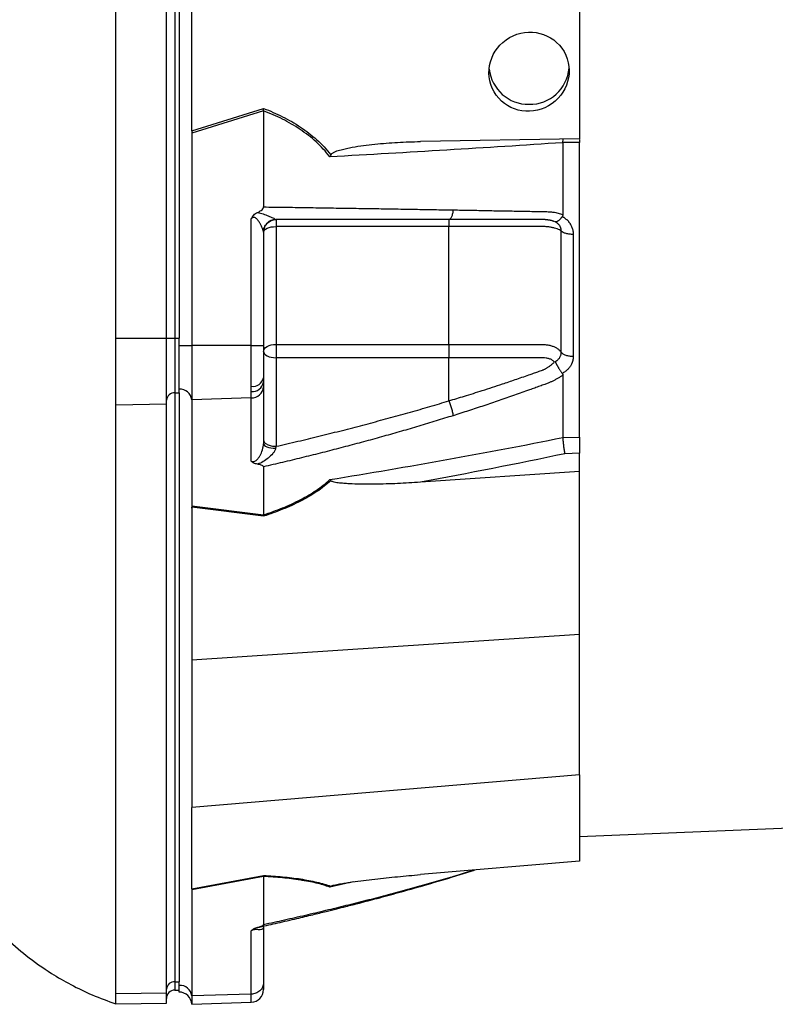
# Model space of a CAD drawing. Header units: millimetres. Extents: x 646 to 9630, y 5452 to 8430.
# Tile 4 of 12: x 2360 to 3256, y 5452 to 6620. Entities that reach past the tile are written whole.
import ezdxf

# ---------------------------------------------------------------- set-up
doc = ezdxf.new("R2010")
doc.units = ezdxf.units.MM
doc.header["$LTSCALE"] = 5

msp = doc.modelspace()

# ---------------------------------------------------------------- linework, layer by layer
at = {"color": 7, "linetype": 'Continuous', "lineweight": 25}
for p, q in [((2474.3, 6242.1), (2474.3, 7639.3)), ((2534.3, 6242.1), (2534.3, 7639.3)), ((2544.3, 7639.3), (2544.3, 6242.1)), ((2549.3, 7639.3), (2549.3, 6242.1)), ((2564.3, 6489.4), (2564.3, 6765.9)), ((3024.3, 6774), (3024.3, 6478.5)), ((2564.3, 6487.8), (2649.5, 6514.6)), ((2649.3, 6511.7), (2564.3, 6485)), ((2649.3, 6511.6), (2649.3, 6397.7)), ((2564.3, 6485), (2564.3, 6233.4)), ((3024.3, 6478.5), (2835.4, 6475.2)), ((3004.4, 6474), (3004.6, 6478.2)), ((3024.3, 6474.1), (3004.4, 6474)), ((3024.3, 6477.7), (3024.3, 6474.1)), ((3024.3, 6124.5), (3024.3, 6474.1)), ((2634.9, 6233.4), (2634.9, 6383.7)), ((2664.3, 6382.7), (2664.3, 6374.4)), ((3003.7, 6386.4), (3004.3, 6386)), ((2649.3, 6368.1), (2649.3, 6233.4)), ((2869.3, 6374.4), (2664.3, 6374.4)), ((2664.3, 6374.4), (2664.3, 6234.5)), ((2474.3, 6242.1), (2534.3, 6242.1)), ((2534.3, 6163.9), (2534.3, 6242.1)), ((2534.3, 6242.1), (2544.3, 6242.1)), ((2544.3, 6242.1), (2544.3, 6177.1)), ((2544.3, 6242.1), (2549.3, 6242.1)), ((2549.3, 6233.4), (2549.3, 6242.1)), ((2549.3, 6233.4), (2564.3, 6233.4)), ((2549.3, 6181.4), (2549.3, 6233.4)), ((2634.9, 6233.4), (2564.3, 6233.4)), ((2564.3, 6233.4), (2564.3, 6168.9)), ((2634.9, 6184.9), (2634.9, 6233.4)), ((2649.3, 6233.4), (2649.3, 6195)), ((2664.3, 6234.5), (2869.3, 6234.5)), ((2664.3, 6234.5), (2664.3, 6218.7)), ((2664.3, 6218.7), (2664.3, 6113.7)), ((2869.3, 6218.7), (2664.3, 6218.7)), ((2869.3, 6167.6), (2869.3, 6218.7)), ((2649.3, 6195), (2649.3, 6189.9)), ((3004.3, 6200.6), (3003.7, 6200.2)), ((2549.3, 6177.1), (2549.3, 6181.4)), ((2634.9, 6178.5), (2634.9, 6184.9)), ((2649.3, 6189.9), (2649.3, 6184)), ((2649.3, 6184), (2649.3, 6116.7)), ((2544.3, 6177.1), (2549.3, 6177.1)), ((2544.3, 6177.1), (2544.3, 5478.5)), ((2549.3, 6177.1), (2549.3, 5478.5)), ((2634.9, 6171), (2564.3, 6168.9)), ((2564.3, 6168.9), (2564.3, 6043.1)), ((2634.9, 6171), (2634.9, 6178.5)), ((2634.9, 6095.9), (2634.9, 6171)), ((2474.3, 6163), (2534.3, 6163.9)), ((2474.3, 5464.4), (2474.3, 6163)), ((2534.3, 5465.3), (2534.3, 6163.9)), ((3004.4, 6124), (3024.3, 6124.5)), ((3024.3, 6105.4), (3006.6, 6104.9)), ((3024.3, 6083.6), (3024.3, 6105.4)), ((2649.3, 6089.3), (2649.3, 6032.4)), ((3024.3, 6083.6), (2835.4, 6071)), ((3024.3, 5890.6), (3024.3, 6083.6)), ((2564.3, 6043.1), (2649.3, 6032.3)), ((2649.5, 6030.7), (2564.3, 6041.5)), ((2564.3, 6040.5), (2564.3, 5859.8)), ((3024.3, 5890.6), (2564.3, 5859.8)), ((3024.3, 5723.9), (3024.3, 5890.6)), ((2564.3, 5859.8), (2564.3, 5685.1)), ((3024.3, 5650.6), (7291.2, 5830.3)), ((3024.3, 5723.9), (2564.3, 5685.1)), ((3024.3, 5723.9), (3024.3, 5621.5)), ((2564.3, 5589.2), (2564.3, 5685.1)), ((3024.3, 5621.5), (2835.4, 5605.5)), ((2873.6, 5602.8), (2899.4, 5611)), ((2564.3, 5588.6), (2649.5, 5604.6)), ((2649.3, 5603.4), (2564.3, 5587.4)), ((2649.3, 5603.3), (2649.3, 5546.4)), ((2564.3, 5587.4), (2564.3, 5461.7)), ((2634.9, 5463.8), (2634.9, 5538.9)), ((2649.3, 5544.1), (2649.3, 5476.8)), ((2544.3, 5478.5), (2549.3, 5478.5)), ((2544.3, 5468.5), (2549.3, 5468.5)), ((2549.3, 5474.2), (2549.3, 5478.5)), ((2549.3, 5466.2), (2549.3, 5474.2)), ((2649.3, 5476.8), (2649.3, 5469.1)), ((2474.3, 5464.4), (2534.3, 5465.3)), ((2534.3, 5453.2), (2534.3, 5465.3)), ((2634.9, 5463.8), (2564.3, 5461.7)), ((2564.3, 5461.7), (2564.3, 5451.7)), ((2474.3, 5452.2), (2534.3, 5453.2)), ((2564.3, 5451.7), (2634.9, 5454.1))]:
    msp.add_line(p, q, dxfattribs=at)
at = {"color": 8, "linetype": 'Continuous', "lineweight": 25}
for p, q in [((2874.2, 5603.5), (2897.7, 5610.8)), ((2755.7, 5596.9), (2728.1, 5590.7)), ((2874.2, 5603.5), (2873.6, 5602.9)), ((2873.6, 5602.9), (2874.2, 5603.5)), ((2544.3, 5478.5), (2544.3, 5468.5)), ((2634.9, 5454.1), (2634.9, 5463.8))]:
    msp.add_line(p, q, dxfattribs=at)
at = {"color": 7, "linetype": 'Continuous', "lineweight": 25, "flags": 128}
for points in [[(2649.3, 6367.7), (2649.6, 6369), (2650.5, 6370.2), (2651.9, 6371.4), (2653.7, 6372.4), (2656, 6373.2), (2658.6, 6373.9), (2661.4, 6374.2), (2664.3, 6374.4)], [(2649.3, 6226.2), (2649.6, 6227.8), (2650.5, 6229.4), (2651.9, 6230.8), (2653.7, 6232.1), (2656, 6233.1), (2658.6, 6233.9), (2661.4, 6234.4), (2664.3, 6234.5)], [(2649.3, 6226.2), (2649.6, 6224.8), (2650.5, 6223.3), (2651.9, 6222.1), (2653.7, 6220.9), (2656, 6220), (2658.6, 6219.3), (2661.4, 6218.9), (2664.3, 6218.7)], [(2649.3, 6116.7), (2649.6, 6115.7), (2650.4, 6114.7), (2651.8, 6113.8), (2653.5, 6112.9), (2655.7, 6112.3), (2658.2, 6111.8), (2660.9, 6111.4), (2663.7, 6111.3)]]:
    msp.add_lwpolyline(points, dxfattribs=at)
at = {"color": 7, "linetype": 'Continuous', "lineweight": 25}
for centre, radius, start, end in [((2963.7, 6566.3), 46.9, 186.1194, 270.796), ((2965, 6566.3), 46.9, 269.1905, 355.1567), ((2664.3, 6368), 14.9, 91.9709, 179.6724), ((2636.6, 6197.9), 13.1, 262.5656, 347.2072), ((2550.2, 6167.3), 14.2, 6.5771, 93.6107), ((2636, 6191.9), 13.4, 264.9863, 351.6138), ((2635.4, 6185.1), 14, 267.9914, 355.7799), ((2543.7, 6167.7), 9.4, 86.1887, 175.5981), ((2543.7, 5469.1), 9.4, 86.1887, 175.5981), ((2544.3, 5458.5), 10, 90, 180), ((2550.2, 5460), 14.2, 6.5771, 93.6107), ((2634.3, 5469.1), 15, 272, 0), ((2549.3, 5451.2), 15, 2, 90)]:
    msp.add_arc(centre, radius, start, end, dxfattribs=at)
msp.add_ellipse((2964.3, 6558.1), major_axis=(41.5, 23.8), ratio=0.974945, dxfattribs=at)
for centre, major_axis, ratio, start_param, end_param in [((2549.3, 6481.7), (1.4, 85.1), 0.175535, 4.787396, 4.805602), ((2549.3, 6044.3), (-1.1, 55.5), 0.269565, 4.637742, 4.655948), ((2549.3, 5585.3), (2.6, 29.6), 0.499165, 4.867733, 4.885939)]:
    msp.add_ellipse(centre, major_axis=major_axis, ratio=ratio, start_param=start_param, end_param=end_param, dxfattribs=at)
for points in [[(2649.3, 6511.6), (2649.3, 6511.6), (2649.3, 6511.7), (2649.3, 6511.7)], [(2649.3, 6511.7), (2649.4, 6512.7), (2649.4, 6513.6), (2649.5, 6514.6)], [(2564.3, 6487.8), (2564.3, 6486.9), (2564.3, 6485.9), (2564.3, 6485)], [(3004.3, 6473.9), (3004.3, 6459.5), (3004.3, 6430.9), (3004.3, 6402.7), (3004.3, 6388.7)], [(2729.3, 6459.6), (2728.9, 6458.8), (2728.5, 6457.9), (2728.1, 6457.1)], [(2663.7, 6382.9), (2663.9, 6382.8), (2664.1, 6382.7), (2664.3, 6382.7)], [(2869.3, 6234.5), (2869.3, 6279.4), (2869.3, 6326.1), (2869.3, 6374.4)], [(3016.7, 6365.1), (3016.7, 6315.1), (3016.7, 6266.6), (3016.7, 6220.2)], [(3004.3, 6198.1), (3004.3, 6185.4), (3004.3, 6160.4), (3004.3, 6136), (3004.3, 6124)], [(2664.3, 6113.7), (2664.1, 6112.9), (2663.9, 6112.1), (2663.7, 6111.3)], [(3006.6, 6104.9), (2949.8, 6092.9), (2892.7, 6081.6), (2835.4, 6071)], [(2729.3, 6072.9), (2728.9, 6073.4), (2728.5, 6073.8), (2728.1, 6074.2)], [(2564.3, 6043.1), (2564.3, 6042.7), (2564.3, 6042.1), (2564.3, 6041.5)], [(2649.3, 6032.3), (2649.3, 6032.4), (2649.3, 6032.4), (2649.3, 6032.4)], [(2649.3, 6032.3), (2649.4, 6031.9), (2649.4, 6031.3), (2649.5, 6030.7)], [(2649.3, 5603.3), (2649.3, 5603.3), (2649.3, 5603.4), (2649.3, 5603.4)], [(2649.3, 5603.4), (2649.4, 5603.9), (2649.4, 5604.3), (2649.5, 5604.6)], [(2564.3, 5588.6), (2564.3, 5588.3), (2564.3, 5587.9), (2564.3, 5587.4)], [(2729.3, 5591.8), (2728.9, 5591.5), (2728.5, 5591.1), (2728.1, 5590.7)], [(2474.3, 5452.2), (2474.3, 5452.2), (2474.3, 5452.7), (2474.3, 5454.9), (2474.3, 5458.6), (2474.3, 5462.2), (2474.3, 5464.4)]]:
    msp.add_open_spline(points, degree=3, dxfattribs=at)
for points, knots in [([(2728.1, 6457.1), (2723.1, 6463.5), (2717.7, 6469.4), (2705.9, 6480.2), (2699.5, 6485.1), (2689.5, 6491.9), (2686, 6494), (2679, 6498.1), (2675.4, 6500), (2664.5, 6505.5), (2657, 6508.7), (2649.3, 6511.6)], [0, 0, 0, 0, 0.25, 0.25, 0.5, 0.5, 0.625, 0.625, 0.75, 0.75, 1, 1, 1, 1]), ([(2649.5, 6514.6), (2657.1, 6511.6), (2664.7, 6508.3), (2675.7, 6502.8), (2679.3, 6500.9), (2686.4, 6496.8), (2689.9, 6494.6), (2700, 6487.8), (2706.5, 6482.9), (2715.6, 6474.7), (2718.5, 6471.8), (2724.1, 6465.9), (2726.8, 6462.8), (2729.3, 6459.6)], [0, 0, 0, 0, 0.25, 0.25, 0.375, 0.375, 0.5, 0.5, 0.75, 0.75, 0.875, 0.875, 1, 1, 1, 1]), ([(3004.3, 6473.9), (2958.6, 6470.8), (2912.7, 6467.9), (2820.6, 6462.3), (2774.4, 6459.6), (2728.1, 6457.1)], [0, 0, 0, 0, 0.5, 0.5, 1, 1, 1, 1]), ([(2729.3, 6459.6), (2729.6, 6460.1), (2730, 6460.5), (2730.9, 6461.3), (2731.3, 6461.6), (2732.8, 6462.5), (2733.8, 6463), (2737, 6464.3), (2739.1, 6464.9), (2743.5, 6466.1), (2745.7, 6466.7), (2750.1, 6467.6), (2752.4, 6468.1), (2759, 6469.3), (2763.5, 6469.9), (2772.4, 6471.1), (2776.9, 6471.7), (2790.4, 6473), (2799.3, 6473.7), (2817.3, 6474.8), (2826.4, 6475.1), (2835.4, 6475.2)], [0, 0, 0, 0, 0.015625, 0.015625, 0.03125, 0.03125, 0.0625, 0.0625, 0.125, 0.125, 0.1875, 0.1875, 0.25, 0.25, 0.375, 0.375, 0.5, 0.5, 0.75, 0.75, 1, 1, 1, 1]), ([(2634.9, 6383.7), (2635.1, 6384.1), (2635.3, 6384.5), (2635.7, 6385.3), (2636, 6385.7), (2636.7, 6386.8), (2637.3, 6387.5), (2638.5, 6388.7), (2639.2, 6389.3), (2640.7, 6390.3), (2641.5, 6390.8), (2642.3, 6391.1)], [0, 0, 0, 0, 0.125, 0.125, 0.25, 0.25, 0.5, 0.5, 0.75, 0.75, 1, 1, 1, 1]), ([(2642.3, 6391.1), (2643.8, 6391.8), (2645.3, 6392.6), (2647.3, 6394.1), (2648, 6394.6), (2648.7, 6395.6), (2648.9, 6396), (2649.2, 6396.8), (2649.3, 6397.2), (2649.3, 6397.6)], [0, 0, 0, 0, 0.5, 0.5, 0.75, 0.75, 0.875, 0.875, 1, 1, 1, 1]), ([(2642.3, 6391.1), (2644.6, 6390.8), (2646.9, 6390.2), (2651.1, 6388.7), (2653.1, 6387.9), (2656.9, 6386.3), (2658.7, 6385.5), (2661.1, 6384.3), (2661.8, 6384), (2663, 6383.3), (2663.5, 6383.1), (2663.7, 6382.9)], [0, 0, 0, 0, 0.25, 0.25, 0.5, 0.5, 0.75, 0.75, 0.875, 0.875, 1, 1, 1, 1]), ([(2649.3, 6397.7), (2653.5, 6397.6), (2661.9, 6397.5), (2674.4, 6397.3), (2686.7, 6397.2), (2699.1, 6397), (2711.3, 6396.8), (2723.4, 6396.6), (2735.5, 6396.4), (2747.5, 6396.2), (2759.4, 6396), (2771.2, 6395.9), (2783, 6395.7), (2794.7, 6395.5), (2806.3, 6395.3), (2817.8, 6395.1), (2829.2, 6394.9), (2840.6, 6394.7), (2851.8, 6394.5), (2863, 6394.3), (2870.4, 6394.2), (2874.1, 6394.1)], [0, 0, 0, 0, 0.055211, 0.1101282, 0.1647529, 0.2190862, 0.2731293, 0.3268835, 0.38035, 0.4335301, 0.4864251, 0.5390363, 0.5913651, 0.6434129, 0.6951811, 0.7466711, 0.7978843, 0.8488223, 0.8994865, 0.9498786, 1, 1, 1, 1]), ([(2874.2, 6394.1), (2874, 6392.6), (2873.8, 6391.1), (2873.2, 6388.3), (2872.8, 6387), (2872, 6384.8), (2871.4, 6384), (2870.4, 6382.9), (2869.9, 6382.7), (2869.3, 6382.7)], [0, 0, 0, 0, 0.25, 0.25, 0.5, 0.5, 0.75, 0.75, 1, 1, 1, 1]), ([(2874.1, 6394.1), (2877.6, 6394.1), (2884.5, 6393.9), (2894.7, 6393.8), (2904.9, 6393.6), (2915, 6393.4), (2928.1, 6393.1), (2944.1, 6392.9), (2959.9, 6392.6), (2972.4, 6392.3), (2979.9, 6392.2), (2985.2, 6392.1), (2988.2, 6392), (2990.8, 6391.8), (2993.3, 6391.5), (2995.9, 6391.1), (2998.8, 6390.4), (3001.6, 6389.7), (3003.4, 6389.1), (3004.3, 6388.7)], [0, 0, 0, 0, 0.0777766, 0.1551997, 0.2322716, 0.3089948, 0.3853718, 0.5305262, 0.6744738, 0.7474235, 0.8196146, 0.8463831, 0.8697605, 0.889755, 0.9063828, 0.929523, 0.9527995, 0.9762724, 1, 1, 1, 1]), ([(2649.3, 6368.1), (2649.3, 6368.1), (2649.3, 6368.1), (2649.3, 6368.1), (2649.3, 6368.2), (2649.3, 6368.3), (2649.3, 6368.3), (2649.3, 6368.5), (2649.3, 6368.7), (2649.2, 6369.1), (2649.1, 6369.4), (2648.7, 6370.5), (2648.4, 6371.3), (2647.3, 6374), (2646.4, 6375.9), (2644.8, 6378.8), (2644.2, 6379.8), (2642.9, 6381.7), (2642.2, 6382.6), (2640.9, 6383.9), (2640.5, 6384.3), (2639.5, 6384.9), (2638.9, 6385.1), (2637.7, 6385.2), (2637, 6385), (2635.9, 6384.5), (2635.4, 6384.1), (2634.9, 6383.7)], [0, 0, 0, 0, 0.003906, 0.003906, 0.007813, 0.015625, 0.03125, 0.03125, 0.0625, 0.0625, 0.125, 0.125, 0.25, 0.25, 0.5, 0.5, 0.625, 0.625, 0.75, 0.75, 0.8125, 0.8125, 0.875, 0.875, 0.9375, 0.9375, 1, 1, 1, 1]), ([(2649.3, 6367.7), (2649.3, 6369.7), (2649.7, 6371.6), (2651.2, 6375.3), (2652.4, 6376.9), (2655.1, 6379.7), (2656.8, 6380.8), (2660.4, 6382.3), (2662.4, 6382.7), (2664.3, 6382.7)], [0, 0, 0, 0, 0.25, 0.25, 0.5, 0.5, 0.75, 0.75, 1, 1, 1, 1]), ([(2869.3, 6382.7), (2865.8, 6382.7), (2858.7, 6382.7), (2847.9, 6382.7), (2837.1, 6382.7), (2826.2, 6382.7), (2815.2, 6382.7), (2804.1, 6382.7), (2792.9, 6382.7), (2781.6, 6382.7), (2770.3, 6382.7), (2758.9, 6382.7), (2747.4, 6382.7), (2735.7, 6382.7), (2724.1, 6382.7), (2712.3, 6382.7), (2700.4, 6382.7), (2688.5, 6382.7), (2676.4, 6382.7), (2668.4, 6382.7), (2664.3, 6382.7)], [0, 0, 0, 0, 0.052635, 0.105608, 0.158921, 0.212573, 0.266566, 0.320902, 0.37558, 0.430604, 0.485973, 0.541688, 0.597751, 0.654162, 0.710923, 0.768034, 0.825496, 0.883311, 0.941478, 1, 1, 1, 1]), ([(2994.2, 6380.4), (2993.9, 6380.5), (2993.2, 6380.8), (2992.1, 6381.1), (2991, 6381.4), (2989.9, 6381.7), (2988.8, 6381.9), (2987.7, 6382.1), (2986.6, 6382.2), (2985.5, 6382.4), (2984.4, 6382.5), (2983.4, 6382.6), (2982.3, 6382.6), (2981.3, 6382.7), (2980.1, 6382.7), (2978.6, 6382.7), (2977, 6382.7), (2975.3, 6382.7), (2973.6, 6382.7), (2972.2, 6382.7), (2971, 6382.7), (2969.9, 6382.7), (2968.3, 6382.7), (2966.4, 6382.7), (2962.2, 6382.7), (2956, 6382.7), (2948, 6382.7), (2940.3, 6382.7), (2930.4, 6382.7), (2918.4, 6382.7), (2904.7, 6382.7), (2892, 6382.7), (2880.4, 6382.7), (2872.9, 6382.7), (2869.3, 6382.7)], [0, 0, 0, 0, 0.010662, 0.021198, 0.031594, 0.041839, 0.051919, 0.061821, 0.071533, 0.08104, 0.09033, 0.099392, 0.108213, 0.116783, 0.125091, 0.138719, 0.152205, 0.165558, 0.178786, 0.1919, 0.198167, 0.207477, 0.219813, 0.235151, 0.25346, 0.319418, 0.382864, 0.443812, 0.502275, 0.618272, 0.726011, 0.825493, 0.916782, 1, 1, 1, 1]), ([(2869.3, 6382.7), (2869.3, 6382.7), (2869.3, 6381.9), (2869.3, 6379), (2869.3, 6376.8), (2869.3, 6374.4)], [0, 0, 0, 0, 0.5, 0.5, 1, 1, 1, 1]), ([(3003.7, 6386.4), (3003.5, 6386.2), (3003.2, 6385.7), (3002.8, 6385.1), (3002.4, 6384.6), (3001.9, 6384), (3001.5, 6383.5), (3001.1, 6383.1), (3000.7, 6382.7), (3000.3, 6382.3), (2999.8, 6381.7), (2999, 6381.1), (2998.2, 6380.6), (2997.5, 6380.2), (2996.9, 6380), (2996.3, 6379.9), (2995.9, 6379.9), (2995.5, 6380), (2995.2, 6380.1), (2994.9, 6380.2), (2994.8, 6380.2)], [0, 0, 0, 0, 0.048652, 0.096489, 0.14339, 0.189242, 0.233941, 0.277392, 0.319512, 0.360225, 0.399465, 0.506174, 0.603082, 0.689684, 0.765815, 0.831582, 0.887296, 0.933441, 0.970686, 1, 1, 1, 1]), ([(3002.4, 6369.1), (3002.4, 6369.3), (3002.4, 6369.8), (3002.4, 6370.6), (3002.3, 6371.3), (3002.1, 6372), (3001.9, 6372.7), (3001.7, 6373.4), (3001.4, 6374.1), (3000.8, 6375.1), (3000, 6376.3), (2998.8, 6377.6), (2997.7, 6378.6), (2996.6, 6379.3), (2995.6, 6379.8), (2995.1, 6380.1), (2994.8, 6380.2)], [0, 0, 0, 0, 0.053313, 0.106595, 0.159871, 0.213165, 0.266504, 0.319912, 0.373414, 0.427035, 0.564482, 0.685233, 0.789261, 0.876464, 0.946724, 1, 1, 1, 1]), ([(3004.4, 6388.7), (3004.3, 6388.6), (3004.3, 6388.2), (3004.3, 6387.7), (3004.1, 6387.3), (3003.9, 6386.8), (3003.8, 6386.5), (3003.7, 6386.4)], [0, 0, 0, 0, 0.212576, 0.416535, 0.614103, 0.807726, 1, 1, 1, 1]), ([(3004.3, 6386), (3004.7, 6385.8), (3005.4, 6385.4), (3006.3, 6384.7), (3007.2, 6384.1), (3008.1, 6383.3), (3009, 6382.6), (3009.8, 6381.8), (3010.5, 6381), (3011.3, 6380.2), (3011.9, 6379.3), (3012.6, 6378.4), (3013.2, 6377.4), (3013.8, 6376.5), (3014.4, 6375.1), (3015.2, 6373.5), (3015.9, 6371.4), (3016.3, 6369.4), (3016.7, 6367.2), (3016.7, 6365.8), (3016.7, 6365.1)], [0, 0, 0, 0, 0.044249, 0.088103, 0.131644, 0.174955, 0.21812, 0.261226, 0.304357, 0.347601, 0.391041, 0.434763, 0.478847, 0.523375, 0.568424, 0.654803, 0.740537, 0.826241, 0.912528, 1, 1, 1, 1]), ([(3002.4, 6369.1), (3001.8, 6369.5), (3001.2, 6370), (2999.6, 6370.8), (2998.7, 6371.2), (2996.7, 6371.9), (2995.6, 6372.3), (2993.3, 6372.9), (2992.1, 6373.2), (2989.5, 6373.7), (2988.1, 6373.9), (2985.4, 6374.2), (2983.9, 6374.3), (2981.8, 6374.3), (2981.1, 6374.3), (2979.6, 6374.4), (2978.9, 6374.3), (2976.7, 6374.3), (2963.7, 6374.4), (2950.6, 6374.4), (2915.8, 6374.4), (2892.6, 6374.4), (2869.3, 6374.4)], [0, 0, 0, 0, 0.03125, 0.03125, 0.0625, 0.0625, 0.09375, 0.09375, 0.125, 0.125, 0.15625, 0.15625, 0.1875, 0.1875, 0.203125, 0.203125, 0.21875, 0.21875, 0.25, 0.5, 0.5, 1, 1, 1, 1]), ([(3016.7, 6365.1), (3015.3, 6365.1), (3013.8, 6365.1), (3010.9, 6365.5), (3009.5, 6365.7), (3006.8, 6366.5), (3005.7, 6366.9), (3003.7, 6368), (3003, 6368.5), (3002.4, 6369.1)], [0, 0, 0, 0, 0.25, 0.25, 0.5, 0.5, 0.75, 0.75, 1, 1, 1, 1]), ([(3002.4, 6225.2), (3002.4, 6230.6), (3002.4, 6242.1), (3002.4, 6258.9), (3002.4, 6276.9), (3002.4, 6289.3), (3002.4, 6302.3), (3002.4, 6314.8), (3002.4, 6333.4), (3002.4, 6351), (3002.4, 6363.3), (3002.4, 6369.1)], [0.7589111, 0.7589111, 0.7589111, 0.7589111, 0.7820302, 0.8131687, 0.8443073, 0.8754458, 0.8754458, 0.9065844, 0.9377229, 0.9688615, 0.9919807, 0.9919807, 0.9919807, 0.9919807]), ([(2474.3, 6163), (2474.3, 6165.2), (2474.3, 6169.9), (2474.3, 6177.8), (2474.3, 6186.5), (2474.3, 6193), (2474.3, 6199.9), (2474.3, 6206.8), (2474.3, 6217.7), (2474.3, 6229.3), (2474.3, 6237.6), (2474.3, 6242.1)], [0.32739495, 0.32739495, 0.32739495, 0.32739495, 0.32887954, 0.33036414, 0.33184874, 0.33333333, 0.33333333, 0.33481793, 0.33630253, 0.33778712, 0.33927172, 0.33927172, 0.33927172, 0.33927172]), ([(2634.9, 6233.4), (2636.6, 6233.4), (2638.5, 6233.4), (2642, 6233.4), (2643.7, 6233.4), (2646.5, 6233.4), (2647.6, 6233.4), (2649, 6233.4), (2649.3, 6233.4), (2649.3, 6233.4)], [0, 0, 0, 0, 0.25, 0.25, 0.5, 0.5, 0.75, 0.75, 1, 1, 1, 1]), ([(2869.3, 6234.5), (2892.6, 6234.5), (2915.8, 6234.5), (2950.6, 6234.5), (2963.7, 6234.5), (2976.7, 6234.5), (2978.9, 6234.5), (2979.6, 6234.5), (2981.1, 6234.5), (2981.8, 6234.5), (2983.9, 6234.3), (2985.4, 6234.2), (2988.1, 6233.7), (2989.5, 6233.4), (2992.1, 6232.6), (2993.3, 6232.1), (2995.6, 6231.1), (2996.7, 6230.5), (2998.7, 6229.2), (2999.6, 6228.5), (3001.2, 6226.9), (3001.8, 6226.1), (3002.4, 6225.2)], [0, 0, 0, 0, 0.5, 0.5, 0.75, 0.78125, 0.78125, 0.796875, 0.796875, 0.8125, 0.8125, 0.84375, 0.84375, 0.875, 0.875, 0.90625, 0.90625, 0.9375, 0.9375, 0.96875, 0.96875, 1, 1, 1, 1]), ([(2869.3, 6234.5), (2869.3, 6232.2), (2869.3, 6229.5), (2869.3, 6223.9), (2869.3, 6221.1), (2869.3, 6218.7)], [0, 0, 0, 0, 0.5, 0.5, 1, 1, 1, 1]), ([(2993.9, 6213.9), (2993.4, 6214.8), (2992.5, 6215.5), (2990.5, 6216.7), (2989.4, 6217.1), (2987, 6217.9), (2985.8, 6218.2), (2983.2, 6218.6), (2981.9, 6218.7), (2979.9, 6218.7), (2979.3, 6218.7), (2978, 6218.7), (2976, 6218.7), (2971.3, 6218.7), (2956.8, 6218.7), (2922.3, 6218.7), (2890.5, 6218.7), (2869.3, 6218.7)], [0, 0, 0, 0, 0.03125, 0.03125, 0.0625, 0.0625, 0.09375, 0.09375, 0.125, 0.125, 0.140625, 0.140625, 0.15625, 0.1875, 0.25, 0.5, 1, 1, 1, 1]), ([(2994.8, 6214.1), (2995, 6214.1), (2995.4, 6214.3), (2996.1, 6214.6), (2996.8, 6215.1), (2997.6, 6215.7), (2998.5, 6216.4), (2999.4, 6217.3), (3000.3, 6218.4), (3001, 6219.6), (3001.7, 6220.9), (3002.1, 6222.3), (3002.4, 6223.8), (3002.4, 6224.7), (3002.4, 6225.2)], [0, 0, 0, 0, 0.038504, 0.086514, 0.144034, 0.211029, 0.287449, 0.37325, 0.468405, 0.572922, 0.680036, 0.786786, 0.893373, 1, 1, 1, 1]), ([(3016.7, 6220.2), (3015.3, 6220.2), (3013.8, 6220.2), (3010.9, 6220.7), (3009.5, 6221), (3006.8, 6221.9), (3005.7, 6222.5), (3003.7, 6223.8), (3003, 6224.5), (3002.4, 6225.2)], [0, 0, 0, 0, 0.25, 0.25, 0.5, 0.5, 0.75, 0.75, 1, 1, 1, 1]), ([(3016.7, 6220.2), (3016.7, 6219.8), (3016.7, 6219.2), (3016.6, 6218.2), (3016.5, 6217.2), (3016.3, 6216.2), (3016.1, 6215.2), (3015.8, 6214.3), (3015.5, 6213.3), (3015.2, 6212.4), (3014.7, 6211.4), (3014.1, 6210.2), (3013.3, 6208.8), (3012.2, 6207.2), (3010.9, 6205.6), (3009.4, 6204.2), (3007.9, 6202.9), (3006.2, 6201.7), (3005, 6200.9), (3004.3, 6200.6)], [0, 0, 0, 0, 0.043919, 0.087472, 0.13073, 0.173768, 0.216664, 0.259492, 0.30233, 0.345255, 0.388344, 0.431671, 0.51489, 0.596546, 0.677156, 0.757259, 0.837405, 0.91814, 1, 1, 1, 1]), ([(2869.3, 6167.6), (2875.5, 6169.5), (2888.6, 6173.5), (2909.8, 6180.1), (2927.3, 6185.9), (2940.3, 6190.2), (2948, 6192.8), (2956, 6195.6), (2962.3, 6197.7), (2966.8, 6199.3), (2969.5, 6200.3), (2972.2, 6201.2), (2974.9, 6202.2), (2977.6, 6203.2), (2979.7, 6204), (2981.3, 6204.6), (2982.5, 6205.1), (2983.7, 6205.7), (2984.9, 6206.4), (2986.1, 6207.2), (2987.4, 6208), (2988.8, 6208.9), (2990.1, 6209.9), (2991.5, 6211), (2992.9, 6212.1), (2993.8, 6213), (2994.2, 6213.4)], [0, 0, 0, 0, 0.143085, 0.308796, 0.497427, 0.555835, 0.616742, 0.680167, 0.746121, 0.767405, 0.788723, 0.810074, 0.831456, 0.852865, 0.874301, 0.883002, 0.892336, 0.902282, 0.912815, 0.923904, 0.935514, 0.947608, 0.960145, 0.973084, 0.986383, 1, 1, 1, 1]), ([(2994.8, 6214), (2994.9, 6213.9), (2995.1, 6213.8), (2995.2, 6213.6), (2995.5, 6213.3), (2995.7, 6213), (2995.9, 6212.6), (2996.2, 6212.1), (2996.5, 6211.6), (2996.8, 6211), (2997.2, 6210.3), (2997.6, 6209.6), (2998.1, 6208.8), (2998.6, 6207.9), (2999.1, 6207), (2999.7, 6206), (3000.4, 6204.9), (3001.2, 6203.7), (3002, 6202.5), (3002.8, 6201.3), (3003.4, 6200.6), (3003.7, 6200.2)], [0, 0, 0, 0, 0.017248, 0.037456, 0.060913, 0.087838, 0.118407, 0.152763, 0.191026, 0.233291, 0.279627, 0.330072, 0.384627, 0.443251, 0.505852, 0.572276, 0.648655, 0.730209, 0.816408, 0.906598, 1, 1, 1, 1]), ([(3004.3, 6198.1), (3003.8, 6197.7), (3002.8, 6197), (3001.2, 6196), (2999.6, 6195), (2998, 6194.1), (2996.4, 6193.2), (2994.8, 6192.3), (2993.2, 6191.5), (2991.6, 6190.7), (2989.5, 6189.8), (2986.6, 6188.6), (2982.3, 6187), (2977, 6185), (2970.9, 6182.8), (2960.9, 6179.2), (2946.8, 6174.1), (2928.8, 6167.9), (2910.7, 6161.8), (2892.5, 6155.8), (2880.3, 6152), (2874.2, 6150)], [0, 0, 0, 0, 0.0134228, 0.0267382, 0.0399565, 0.0530881, 0.0661437, 0.0791341, 0.0920702, 0.1049632, 0.1178244, 0.141662, 0.1728313, 0.2170572, 0.2634911, 0.3121266, 0.4491557, 0.58733, 0.7237611, 0.8613131, 1, 1, 1, 1]), ([(3003.7, 6200.2), (3003.7, 6200.1), (3003.9, 6199.9), (3004.1, 6199.5), (3004.2, 6199.2), (3004.3, 6198.8), (3004.3, 6198.5), (3004.3, 6198.2), (3004.4, 6198.1)], [0, 0, 0, 0, 0.160202, 0.321039, 0.484027, 0.650625, 0.822199, 1, 1, 1, 1]), ([(2664.3, 6113.7), (2668.6, 6114.6), (2677.2, 6116.6), (2689.9, 6119.6), (2702.5, 6122.6), (2715.1, 6125.7), (2727.5, 6128.7), (2739.9, 6131.8), (2752.1, 6135), (2764.3, 6138.1), (2776.3, 6141.3), (2788.3, 6144.5), (2800.1, 6147.7), (2811.9, 6151), (2823.6, 6154.2), (2835.2, 6157.5), (2846.7, 6160.9), (2858, 6164.2), (2865.6, 6166.5), (2869.3, 6167.6)], [0, 0, 0, 0, 0.061953, 0.123509, 0.18467, 0.245435, 0.305808, 0.365787, 0.425376, 0.484574, 0.543383, 0.601804, 0.659839, 0.717488, 0.774754, 0.831636, 0.888137, 0.944258, 1, 1, 1, 1]), ([(2869.3, 6167.6), (2869.9, 6166.4), (2870.4, 6164.9), (2871.4, 6161.8), (2872, 6160.1), (2872.8, 6156.8), (2873.2, 6155.2), (2873.8, 6152.3), (2874, 6151.1), (2874.2, 6150)], [0, 0, 0, 0, 0.25, 0.25, 0.5, 0.5, 0.75, 0.75, 1, 1, 1, 1]), ([(2874.2, 6150), (2870.8, 6149), (2864.1, 6146.9), (2854, 6143.7), (2843.8, 6140.6), (2833.5, 6137.6), (2823.2, 6134.5), (2812.9, 6131.5), (2802.4, 6128.5), (2791.9, 6125.6), (2781.3, 6122.6), (2770.7, 6119.7), (2760, 6116.8), (2749.2, 6114), (2738.4, 6111.1), (2727.5, 6108.3), (2716.5, 6105.5), (2705.5, 6102.8), (2694.4, 6100), (2683.2, 6097.3), (2672, 6094.6), (2660.7, 6092), (2653.1, 6090.2), (2649.3, 6089.3)], [0, 0, 0, 0, 0.045336, 0.090894, 0.136674, 0.182678, 0.228907, 0.275362, 0.322044, 0.368954, 0.416093, 0.463462, 0.511063, 0.558896, 0.606962, 0.655262, 0.703798, 0.752569, 0.801578, 0.850824, 0.900309, 0.950034, 1, 1, 1, 1]), ([(2649.3, 6121.2), (2649.3, 6120.2), (2649.7, 6119.2), (2651.2, 6117.4), (2652.4, 6116.6), (2655.1, 6115.2), (2656.8, 6114.6), (2660.4, 6113.9), (2662.4, 6113.7), (2664.3, 6113.7)], [0, 0, 0, 0, 0.25, 0.25, 0.5, 0.5, 0.75, 0.75, 1, 1, 1, 1]), ([(2728.1, 6074.2), (2774.4, 6081.8), (2820.6, 6089.7), (2912.7, 6106.2), (2958.6, 6114.9), (3004.3, 6124.1)], [0, 0, 0, 0, 0.5, 0.5, 1, 1, 1, 1]), ([(3004.4, 6124), (3004.4, 6122.6), (3004.5, 6121.1), (3004.8, 6117.8), (3004.9, 6116.1), (3005.2, 6113.5), (3005.4, 6112.7), (3005.6, 6111), (3005.7, 6110.2), (3005.9, 6108.5), (3006.1, 6107.8), (3006.3, 6106.3), (3006.5, 6105.6), (3006.6, 6104.9)], [0, 0, 0, 0, 0.25, 0.25, 0.5, 0.5, 0.625, 0.625, 0.75, 0.75, 0.875, 0.875, 1, 1, 1, 1]), ([(3024.3, 6124.5), (3024.3, 6123.1), (3024.3, 6121.6), (3024.3, 6118.3), (3024.3, 6116.6), (3024.3, 6114), (3024.3, 6113.2), (3024.3, 6111.5), (3024.3, 6110.7), (3024.3, 6108.2), (3024.3, 6106.7), (3024.3, 6105.4)], [0, 0, 0, 0, 0.25, 0.25, 0.5, 0.5, 0.625, 0.625, 0.75, 0.75, 1, 1, 1, 1]), ([(2634.9, 6095.9), (2635.4, 6095.7), (2635.9, 6095.6), (2637, 6095.4), (2637.7, 6095.5), (2638.9, 6095.8), (2639.5, 6096.1), (2640.5, 6096.7), (2640.9, 6097.1), (2642.2, 6098.3), (2642.9, 6099.2), (2644.2, 6101), (2644.8, 6102), (2646.4, 6104.9), (2647.3, 6107.1), (2648.4, 6110.5), (2648.7, 6111.7), (2649.1, 6113.6), (2649.2, 6114.2), (2649.3, 6115.4), (2649.3, 6116.1), (2649.3, 6116.7)], [0, 0, 0, 0, 0.0625, 0.0625, 0.125, 0.125, 0.1875, 0.1875, 0.25, 0.25, 0.375, 0.375, 0.5, 0.5, 0.75, 0.75, 0.875, 0.875, 0.9375, 0.9375, 1, 1, 1, 1]), ([(2663.7, 6111.3), (2663.5, 6110.2), (2663, 6109.1), (2661.8, 6107), (2661.1, 6106), (2658.7, 6103.1), (2656.9, 6101.4), (2653.1, 6098.2), (2651.1, 6096.8), (2646.9, 6094.3), (2644.6, 6093.3), (2642.3, 6092.4)], [0, 0, 0, 0, 0.125, 0.125, 0.25, 0.25, 0.5, 0.5, 0.75, 0.75, 1, 1, 1, 1]), ([(2642.3, 6092.4), (2641.5, 6092.6), (2640.7, 6092.8), (2639.2, 6093.2), (2638.5, 6093.5), (2637.3, 6094.1), (2636.7, 6094.4), (2635.7, 6095.1), (2635.3, 6095.5), (2634.9, 6095.9)], [0, 0, 0, 0, 0.25, 0.25, 0.5, 0.5, 0.75, 0.75, 1, 1, 1, 1]), ([(2649.3, 6089.3), (2649.3, 6089.8), (2649, 6090.2), (2648, 6090.8), (2647.4, 6091.1), (2646, 6091.6), (2645.3, 6091.8), (2643.8, 6092.1), (2643.1, 6092.3), (2642.3, 6092.4)], [0, 0, 0, 0, 0.25, 0.25, 0.5, 0.5, 0.75, 0.75, 1, 1, 1, 1]), ([(2649.3, 6032.4), (2657, 6034.9), (2664.5, 6037.6), (2675.4, 6042), (2679, 6043.6), (2686, 6046.8), (2689.5, 6048.5), (2699.5, 6053.7), (2705.9, 6057.4), (2717.7, 6065.4), (2723.1, 6069.7), (2728.1, 6074.2)], [0, 0, 0, 0, 0.25, 0.25, 0.375, 0.375, 0.5, 0.5, 0.75, 0.75, 1, 1, 1, 1]), ([(2729.3, 6072.9), (2726.8, 6070.6), (2724.1, 6068.4), (2718.5, 6064.1), (2715.6, 6061.9), (2706.5, 6055.9), (2700, 6052.1), (2689.9, 6046.9), (2686.4, 6045.2), (2679.3, 6042), (2675.7, 6040.4), (2664.7, 6036), (2657.1, 6033.2), (2649.5, 6030.7)], [0, 0, 0, 0, 0.125, 0.125, 0.25, 0.25, 0.5, 0.5, 0.625, 0.625, 0.75, 0.75, 1, 1, 1, 1]), ([(2835.4, 6071), (2826.4, 6070.4), (2817.3, 6069.9), (2799.3, 6069.1), (2790.3, 6068.9), (2776.9, 6068.7), (2772.4, 6068.7), (2763.4, 6068.8), (2758.9, 6068.9), (2752.3, 6069.1), (2750.1, 6069.3), (2745.6, 6069.5), (2743.4, 6069.7), (2739.1, 6070.2), (2736.9, 6070.4), (2733.8, 6071), (2732.8, 6071.3), (2731.3, 6071.7), (2730.8, 6071.9), (2730, 6072.3), (2729.6, 6072.6), (2729.3, 6072.9)], [0, 0, 0, 0, 0.25, 0.25, 0.5, 0.5, 0.625, 0.625, 0.75, 0.75, 0.8125, 0.8125, 0.875, 0.875, 0.9375, 0.9375, 0.96875, 0.96875, 0.984375, 0.984375, 1, 1, 1, 1]), ([(2644.6, 5543.4), (2651.9, 5545), (2666.6, 5548.3), (2687.7, 5553.2), (2706.8, 5557.7), (2722.7, 5561.6), (2735.7, 5564.8), (2748.8, 5568.2), (2764.7, 5572.2), (2785.6, 5577.7), (2811, 5584.6), (2840.9, 5593), (2862.2, 5599.4), (2873.6, 5602.8)], [0, 0, 0, 0, 0.094551, 0.1912344, 0.2739873, 0.3428033, 0.3976807, 0.4436485, 0.5146002, 0.6057011, 0.7169545, 0.8483749, 1, 1, 1, 1]), ([(2649.3, 5546.4), (2653.5, 5547.3), (2661.9, 5549.1), (2674.4, 5551.9), (2686.7, 5554.7), (2699.1, 5557.5), (2711.3, 5560.4), (2723.4, 5563.2), (2735.5, 5566.2), (2747.5, 5569.1), (2759.4, 5572.1), (2771.2, 5575.1), (2783, 5578.1), (2794.7, 5581.2), (2806.3, 5584.3), (2817.8, 5587.4), (2829.2, 5590.5), (2840.6, 5593.7), (2851.8, 5596.9), (2863, 5600.2), (2870.4, 5602.4), (2874.1, 5603.5)], [0, 0, 0, 0, 0.055211, 0.110128, 0.164753, 0.219086, 0.273129, 0.326884, 0.38035, 0.43353, 0.486425, 0.539036, 0.591365, 0.643413, 0.695181, 0.746671, 0.797884, 0.848822, 0.899487, 0.949879, 1, 1, 1, 1]), ([(2728.1, 5590.7), (2723.1, 5592.5), (2717.7, 5594.1), (2705.9, 5596.9), (2699.5, 5598.1), (2689.5, 5599.7), (2686, 5600.1), (2679, 5601), (2675.4, 5601.4), (2664.5, 5602.4), (2657, 5602.9), (2649.3, 5603.3)], [0, 0, 0, 0, 0.25, 0.25, 0.5, 0.5, 0.625, 0.625, 0.75, 0.75, 1, 1, 1, 1]), ([(2649.5, 5604.6), (2657.1, 5604.2), (2664.7, 5603.6), (2675.7, 5602.6), (2679.3, 5602.2), (2686.4, 5601.3), (2689.9, 5600.9), (2700, 5599.3), (2706.5, 5598.1), (2715.6, 5595.9), (2718.5, 5595.2), (2724.1, 5593.6), (2726.8, 5592.7), (2729.3, 5591.8)], [0, 0, 0, 0, 0.25, 0.25, 0.375, 0.375, 0.5, 0.5, 0.75, 0.75, 0.875, 0.875, 1, 1, 1, 1]), ([(2729.3, 5591.8), (2729.6, 5592), (2730, 5592.2), (2730.9, 5592.5), (2731.3, 5592.7), (2732.8, 5593.1), (2733.8, 5593.3), (2737, 5594), (2739.1, 5594.4), (2743.5, 5595.2), (2745.7, 5595.5), (2750.1, 5596.2), (2752.4, 5596.5), (2759, 5597.5), (2763.5, 5598.1), (2772.4, 5599.2), (2776.9, 5599.7), (2790.4, 5601.3), (2799.3, 5602.2), (2817.3, 5604), (2826.4, 5604.8), (2835.4, 5605.5)], [0, 0, 0, 0, 0.015625, 0.015625, 0.03125, 0.03125, 0.0625, 0.0625, 0.125, 0.125, 0.1875, 0.1875, 0.25, 0.25, 0.375, 0.375, 0.5, 0.5, 0.75, 0.75, 1, 1, 1, 1]), ([(2333.7, 5541.1), (2336.7, 5537.9), (2347.3, 5526.6), (2368.6, 5508.6), (2394.8, 5489.8), (2421.2, 5474.5), (2446.7, 5462.2), (2464.9, 5455.6), (2474.3, 5452.2)], [0, 0, 0, 0, 0.079356, 0.276968, 0.495748, 0.653709, 0.821657, 1, 1, 1, 1]), ([(2649.3, 5544.1), (2649.3, 5543.9), (2649.3, 5543.7), (2649.3, 5543.3), (2649.3, 5543.1), (2649.2, 5542.6), (2649.1, 5542.3), (2648.7, 5541.6), (2648.4, 5541.2), (2647.3, 5540.4), (2646.4, 5540.2), (2644.8, 5540.1), (2644.2, 5540.2), (2642.9, 5540.2), (2642.2, 5540.3), (2640.9, 5540.3), (2640.5, 5540.3), (2639.5, 5540.3), (2638.9, 5540.2), (2637.7, 5540), (2637, 5539.8), (2635.9, 5539.4), (2635.4, 5539.2), (2634.9, 5538.9)], [0, 0, 0, 0, 0.03125, 0.03125, 0.0625, 0.0625, 0.125, 0.125, 0.25, 0.25, 0.5, 0.5, 0.625, 0.625, 0.75, 0.75, 0.8125, 0.8125, 0.875, 0.875, 0.9375, 0.9375, 1, 1, 1, 1]), ([(2642.3, 5542.9), (2641.5, 5542.7), (2640.7, 5542.4), (2639.2, 5541.9), (2638.5, 5541.6), (2637.3, 5540.9), (2636.7, 5540.5), (2635.7, 5539.8), (2635.3, 5539.4), (2634.9, 5538.9)], [0, 0, 0, 0, 0.25, 0.25, 0.5, 0.5, 0.75, 0.75, 1, 1, 1, 1]), ([(2642.3, 5542.9), (2643.8, 5543.3), (2645.3, 5543.7), (2647.3, 5544.5), (2648, 5544.8), (2648.7, 5545.3), (2648.9, 5545.5), (2649.2, 5545.9), (2649.3, 5546.1), (2649.3, 5546.3)], [0, 0, 0, 0, 0.5, 0.5, 0.75, 0.75, 0.875, 0.875, 1, 1, 1, 1]), ([(2642.3, 5542.9), (2642.7, 5543), (2643.9, 5543.2), (2645, 5543.5), (2645.7, 5543.6)], [0, 0, 0, 0, 0.344982, 1, 1, 1, 1]), ([(2649.3, 5476.8), (2649.3, 5475.3), (2649, 5473.7), (2647.6, 5470.5), (2646.5, 5469), (2643.7, 5466.5), (2642, 5465.5), (2638.5, 5464.2), (2636.6, 5463.8), (2634.9, 5463.8)], [0, 0, 0, 0, 0.25, 0.25, 0.5, 0.5, 0.75, 0.75, 1, 1, 1, 1])]:
    msp.add_open_spline(points, degree=3, knots=knots, dxfattribs=at)

doc.saveas('drawing.dxf')
